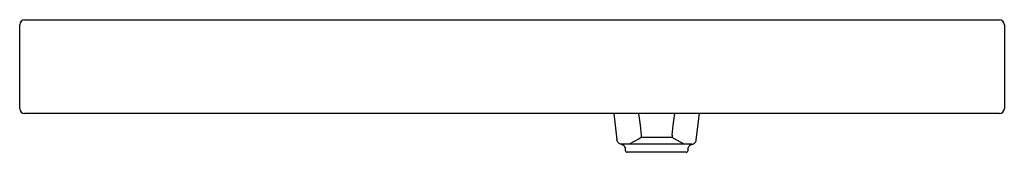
# Model space of a CAD drawing. Header units: millimetres. Extents: x 1860.56 to 1861.56, y 1066.63 to 1066.76.
import ezdxf

# ---------------------------------------------------------------- set-up
doc = ezdxf.new("R2010")
doc.units = ezdxf.units.MM
doc.layers.add('SANINDUSA', color=3, linetype='Continuous')

msp = doc.modelspace()

# ---------------------------------------------------------------- linework, layer by layer
at = {"layer": 'SANINDUSA'}
for p, q in [((1860.563, 1066.7634), (1861.553, 1066.7634)), ((1860.558, 1066.6734), (1860.558, 1066.7584)), ((1861.558, 1066.7584), (1861.558, 1066.6734)), ((1861.553, 1066.6684), (1860.563, 1066.6684)), ((1861.1613, 1066.6684), (1861.1646, 1066.6417)), ((1861.2451, 1066.6417), (1861.2485, 1066.6684)), ((1861.1892, 1066.6466), (1861.1892, 1066.6443)), ((1861.2206, 1066.6443), (1861.1892, 1066.6443)), ((1861.2206, 1066.6466), (1861.2206, 1066.6443)), ((1861.1691, 1066.6373), (1861.1694, 1066.6372)), ((1861.2406, 1066.6373), (1861.1692, 1066.6373)), ((1861.173, 1066.6325), (1861.173, 1066.6313)), ((1861.2368, 1066.6313), (1861.2368, 1066.6325)), ((1861.2407, 1066.6373), (1861.2404, 1066.6372)), ((1861.2348, 1066.6293), (1861.175, 1066.6293))]:
    msp.add_line(p, q, dxfattribs=at)
at = {"layer": 'SANINDUSA', "flags": 128}
for points in [[(1861.1866, 1066.6684), (1861.188, 1066.6566), (1861.1892, 1066.6466)], [(1861.2206, 1066.6466), (1861.2218, 1066.6566), (1861.2232, 1066.6684)], [(1861.1691, 1066.6373), (1861.1682, 1066.6375), (1861.1674, 1066.6378), (1861.1667, 1066.6382), (1861.1661, 1066.6387), (1861.1655, 1066.6394), (1861.1651, 1066.6401), (1861.1648, 1066.6409), (1861.1646, 1066.6417)], [(1861.1892, 1066.6443), (1861.187, 1066.643), (1861.177, 1066.6374)], [(1861.2328, 1066.6374), (1861.226, 1066.6412), (1861.2206, 1066.6443)], [(1861.2407, 1066.6373), (1861.2416, 1066.6375), (1861.2423, 1066.6378), (1861.2431, 1066.6382), (1861.2437, 1066.6387), (1861.2443, 1066.6394), (1861.2447, 1066.6401), (1861.245, 1066.6409), (1861.2451, 1066.6417)], [(1861.1694, 1066.6372), (1861.1694, 1066.6372), (1861.1697, 1066.6371), (1861.1702, 1066.6369), (1861.1707, 1066.6367), (1861.1712, 1066.6363), (1861.1718, 1066.6357), (1861.1724, 1066.6349), (1861.1728, 1066.6338), (1861.1729, 1066.6334)], [(1861.1729, 1066.6334), (1861.173, 1066.6327), (1861.173, 1066.6325)], [(1861.2368, 1066.6325), (1861.2369, 1066.6333), (1861.2369, 1066.6334)], [(1861.2369, 1066.6334), (1861.2372, 1066.6344), (1861.2376, 1066.6352), (1861.2381, 1066.6359), (1861.2387, 1066.6364), (1861.2392, 1066.6367), (1861.2396, 1066.6369), (1861.24, 1066.6371), (1861.2404, 1066.6372)]]:
    msp.add_lwpolyline(points, dxfattribs=at)
at = {"layer": 'SANINDUSA'}
for centre, radius, start, end in [((1860.563, 1066.7584), 0.005, 90, 180), ((1861.553, 1066.7584), 0.005, 0, 90), ((1860.563, 1066.6734), 0.005, 180, 270), ((1861.553, 1066.6734), 0.005, 270, 0), ((1861.175, 1066.6313), 0.002, 180, 270), ((1861.2348, 1066.6313), 0.002, 270, 0)]:
    msp.add_arc(centre, radius, start, end, dxfattribs=at)

doc.saveas('drawing.dxf')
